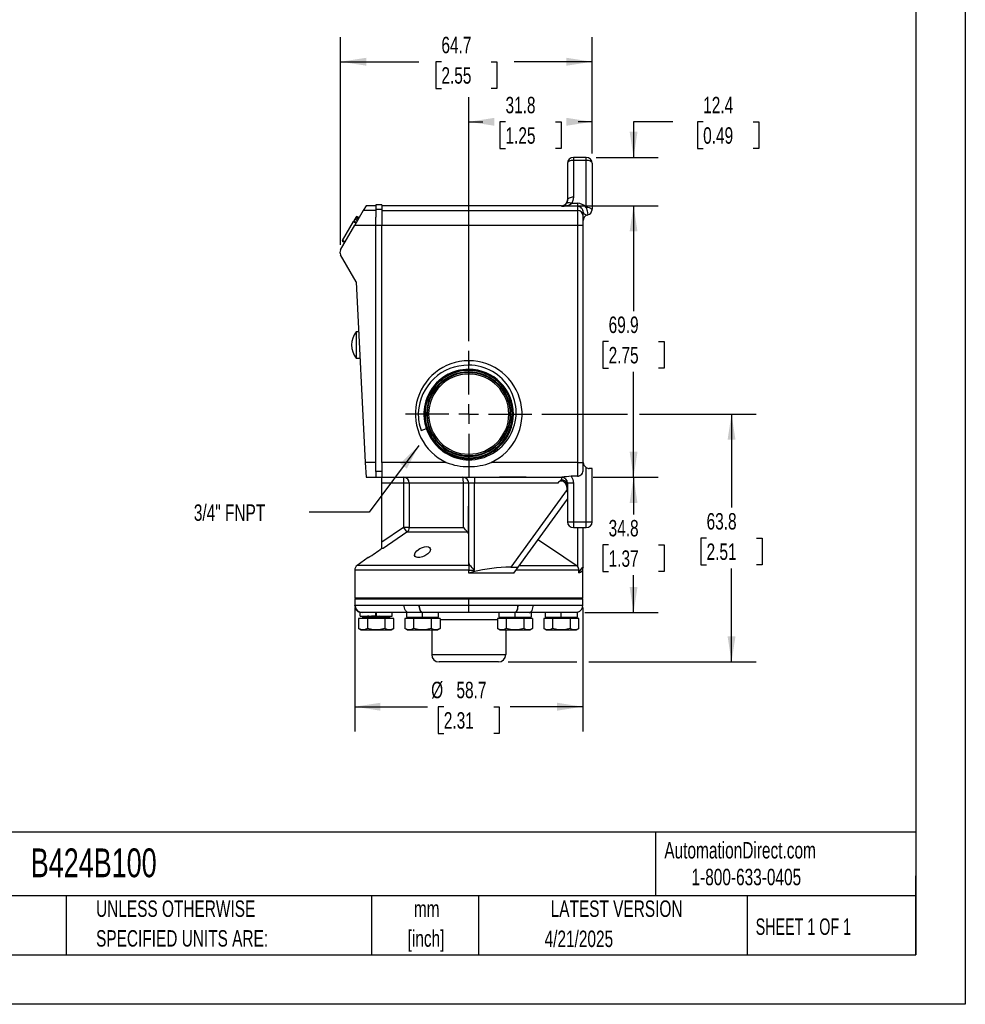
# Model space of a CAD drawing. Header units: millimetres. Extents: x 0 to 559, y 0 to 432.
# Tile 3 of 4: x 316 to 559, y 0 to 253. Entities that reach past the tile are written whole.
import ezdxf

# ---------------------------------------------------------------- set-up
doc = ezdxf.new("R2010")
doc.units = ezdxf.units.MM
doc.header["$LTSCALE"] = 2
doc.linetypes.add('CENTERX2', pattern=[20.32, 12.7, -2.54, 2.54, -2.54])
doc.layers.add('CENTER', color=40, linetype='CENTERX2')
doc.layers.add('DIMENSIONS', color=140, linetype='Continuous', lineweight=25)
doc.layers.add('TEXT', color=140, linetype='Continuous', lineweight=25)
doc.styles.add('SLDTEXTSTYLE0', font='TXT', dxfattribs={"width": 0.7})
doc.styles.add('SLDTEXTSTYLE1', font='TXT', dxfattribs={"width": 0.65})
doc.dimstyles.new('SLDDIMSTYLE0', dxfattribs={"dimtxt": 4.316016, "dimasz": 6.604, "dimexe": 0, "dimexo": 0.0625, "dimgap": 1.079004, "dimtad": 0, "dimtih": 1, "dimtoh": 1, "dimrnd": 1e-09, "dimzin": 12, "dimdsep": 46, "dimtxsty": 'SLDTEXTSTYLE0', "dimsah": 1, "dimcen": 0.09, "dimadec": 0, "dimazin": 3, "dimtfac": 1, "dimtofl": 0, "dimtmove": 0, "dimatfit": 3, "dimfxl": 0, "dimfrac": 2, "dimtolj": 1, "dimtzin": 12, "dimarcsym": 0})
doc.dimstyles.new('SLDDIMSTYLE2', dxfattribs={"dimtxt": 4.316016, "dimasz": 6.604, "dimexe": 0, "dimexo": 0.0625, "dimgap": 1.079004, "dimtad": 0, "dimtih": 1, "dimtoh": 1, "dimrnd": 1e-09, "dimzin": 12, "dimdsep": 46, "dimtxsty": 'SLDTEXTSTYLE0', "dimsah": 1, "dimcen": 0.09, "dimadec": 0, "dimazin": 3, "dimtfac": 1, "dimtmove": 0, "dimatfit": 0, "dimfxl": 0, "dimfrac": 2, "dimtolj": 1, "dimtzin": 12, "dimarcsym": 0})
doc.dimstyles.new('SLDDIMSTYLE3', dxfattribs={"dimtxt": 0.18, "dimasz": 6.604, "dimexe": 0, "dimexo": 0.0625, "dimgap": 0, "dimtad": 0, "dimtih": 1, "dimtoh": 1, "dimdec": 0, "dimrnd": 1e-09, "dimzin": 0, "dimdsep": 46, "dimtxsty": 'Standard', "dimsah": 1, "dimcen": 0.09, "dimadec": 0, "dimazin": 0, "dimtfac": 6.604, "dimtdec": 0, "dimtofl": 0, "dimtmove": 0, "dimatfit": 3, "dimfxl": 0, "dimfrac": 2, "dimtolj": 1, "dimtzin": 0, "dimarcsym": 0})

# ---------------------------------------------------------------- blocks, each defined once
blk = doc.blocks.new('SW_NOTE_0_1')
at = {"layer": 'TEXT', "color": 0, "linetype": 'CENTERX2', "lineweight": 18, "char_height": 4.233, "attachment_point": 2, "style": 'SLDTEXTSTYLE0'}
for s, insert in [('mm', (5.69, 5.46)), ('[inch]', (5.52, -2.19))]:
    blk.add_mtext(s, dxfattribs=dict(at, insert=insert))
blk = doc.blocks.new('SW_NOTE_0_2')
at = {"layer": 'TEXT', "color": 0, "linetype": 'CENTERX2', "lineweight": 18, "char_height": 4.2333, "attachment_point": 1, "style": 'SLDTEXTSTYLE0'}
for s, insert in [('UNLESS OTHERWISE', (0, 5.46)), ('SPECIFIED UNITS ARE:', (0, -2.19))]:
    blk.add_mtext(s, dxfattribs=dict(at, insert=insert))
blk = doc.blocks.new('_D_4')
at = {"layer": 'DIMENSIONS'}
for p, q in [((401.74, 102.06), (401.74, 70.22)), ((460.42, 102.06), (460.42, 70.22)), ((401.74, 76.57), (420.44, 76.57)), ((424.67, 76.57), (423.22, 76.57)), ((423.22, 76.57), (423.22, 69.71)), ((437.49, 76.57), (438.94, 76.57)), ((438.94, 76.57), (438.94, 69.71)), ((460.42, 76.57), (441.72, 76.57)), ((423.22, 69.71), (424.67, 69.71)), ((438.94, 69.71), (437.49, 69.71))]:
    blk.add_line(p, q, dxfattribs=at)
for points in [[(401.74, 76.57), (408.35, 75.55), (408.35, 77.58)], [(460.42, 76.57), (453.81, 77.58), (453.81, 75.55)]]:
    blk.add_solid(points, dxfattribs=at)
at = {"layer": 'DIMENSIONS', "char_height": 4.233, "attachment_point": 1, "style": 'SLDTEXTSTYLE0'}
for s, insert in [('%%c', (421.41, 82.99)), ('58.7', (427.92, 82.99)), ('2.31', (424.67, 75.16))]:
    blk.add_mtext(s, dxfattribs=dict(at, insert=insert))
blk = doc.blocks.new('_D_5')
at = {"layer": 'DIMENSIONS'}
for p, q in [((431.08, 170.64), (431.08, 233.39)), ((462.83, 218.9), (462.83, 233.39)), ((431.08, 227.04), (434.69, 227.04)), ((440.54, 227.04), (439.09, 227.04)), ((439.09, 227.04), (439.09, 220.18)), ((453.37, 227.04), (454.82, 227.04)), ((454.82, 227.04), (454.82, 220.18)), ((462.83, 227.04), (459.21, 227.04)), ((439.09, 220.18), (440.54, 220.18)), ((454.82, 220.18), (453.37, 220.18))]:
    blk.add_line(p, q, dxfattribs=at)
for points in [[(431.08, 227.04), (437.68, 226.03), (437.68, 228.06)], [(462.83, 227.04), (456.22, 228.06), (456.22, 226.03)]]:
    blk.add_solid(points, dxfattribs=at)
at = {"layer": 'DIMENSIONS', "char_height": 4.233, "attachment_point": 1, "style": 'SLDTEXTSTYLE0'}
for s, insert in [('31.8', (440.54, 233.47)), ('1.25', (440.54, 225.64))]:
    blk.add_mtext(s, dxfattribs=dict(at, insert=insert))
blk = doc.blocks.new('_D_6')
at = {"layer": 'DIMENSIONS'}
for p, q in [((398.11, 195.36), (398.11, 248.85)), ((462.83, 218.9), (462.83, 248.85)), ((398.11, 242.5), (418.21, 242.5)), ((424.05, 242.5), (422.61, 242.5)), ((422.61, 242.5), (422.61, 235.64)), ((436.88, 242.5), (438.33, 242.5)), ((438.33, 242.5), (438.33, 235.64)), ((462.83, 242.5), (442.73, 242.5)), ((422.61, 235.64), (424.05, 235.64)), ((438.33, 235.64), (436.88, 235.64))]:
    blk.add_line(p, q, dxfattribs=at)
for points in [[(398.11, 242.5), (404.71, 241.48), (404.71, 243.51)], [(462.83, 242.5), (456.22, 243.51), (456.22, 241.48)]]:
    blk.add_solid(points, dxfattribs=at)
at = {"layer": 'DIMENSIONS', "char_height": 4.233, "attachment_point": 1, "style": 'SLDTEXTSTYLE0'}
for s, insert in [('64.7', (424.05, 248.92)), ('2.55', (424.05, 241.09))]:
    blk.add_mtext(s, dxfattribs=dict(at, insert=insert))
blk = doc.blocks.new('_D_7')
at = {"layer": 'DIMENSIONS'}
for p, q in [((457.49, 205.44), (479.82, 205.44)), ((473.47, 205.44), (473.47, 178.34)), ((467.06, 170.52), (465.61, 170.52)), ((465.61, 170.52), (465.61, 163.66)), ((479.89, 170.52), (481.34, 170.52)), ((481.34, 170.52), (481.34, 163.66)), ((465.61, 163.66), (467.06, 163.66)), ((473.47, 135.59), (473.47, 162.69)), ((481.34, 163.66), (479.89, 163.66)), ((463.08, 135.59), (479.82, 135.59))]:
    blk.add_line(p, q, dxfattribs=at)
for points in [[(473.47, 205.44), (472.46, 198.84), (474.49, 198.84)], [(473.47, 135.59), (474.49, 142.2), (472.46, 142.2)]]:
    blk.add_solid(points, dxfattribs=at)
at = {"layer": 'DIMENSIONS', "char_height": 4.233, "attachment_point": 1, "style": 'SLDTEXTSTYLE0'}
for s, insert in [('69.9', (467.06, 176.94)), ('2.75', (467.06, 169.12))]:
    blk.add_mtext(s, dxfattribs=dict(at, insert=insert))
blk = doc.blocks.new('_D_8')
at = {"layer": 'DIMENSIONS'}
for p, q in [((449.87, 151.85), (471.95, 151.85)), ((475, 151.85), (505.02, 151.85)), ((498.67, 151.85), (498.67, 127.79)), ((492.26, 119.96), (490.81, 119.96)), ((490.81, 119.96), (490.81, 113.1)), ((505.09, 119.96), (506.54, 119.96)), ((506.54, 119.96), (506.54, 113.1)), ((490.81, 113.1), (492.26, 113.1)), ((498.67, 88.07), (498.67, 112.13)), ((506.54, 113.1), (505.09, 113.1)), ((441.24, 88.07), (458.89, 88.07)), ((461.94, 88.07), (505.02, 88.07))]:
    blk.add_line(p, q, dxfattribs=at)
for points in [[(498.67, 151.85), (497.66, 145.24), (499.69, 145.24)], [(498.67, 88.07), (499.69, 94.68), (497.66, 94.68)]]:
    blk.add_solid(points, dxfattribs=at)
at = {"layer": 'DIMENSIONS', "char_height": 4.233, "attachment_point": 1, "style": 'SLDTEXTSTYLE0'}
for s, insert in [('63.8', (492.26, 126.38)), ('2.51', (492.26, 118.56))]:
    blk.add_mtext(s, dxfattribs=dict(at, insert=insert))
blk = doc.blocks.new('_D_9')
at = {"layer": 'DIMENSIONS'}
for p, q in [((463.08, 135.59), (479.82, 135.59)), ((473.47, 135.59), (473.47, 126.02)), ((467.06, 118.19), (465.61, 118.19)), ((465.61, 118.19), (465.61, 111.33)), ((479.89, 118.19), (481.34, 118.19)), ((481.34, 118.19), (481.34, 111.33)), ((465.61, 111.33), (467.06, 111.33)), ((473.47, 100.79), (473.47, 110.37)), ((481.34, 111.33), (479.89, 111.33)), ((460.97, 100.79), (479.82, 100.79))]:
    blk.add_line(p, q, dxfattribs=at)
for points in [[(473.47, 135.59), (472.46, 128.99), (474.49, 128.99)], [(473.47, 100.79), (474.49, 107.4), (472.46, 107.4)]]:
    blk.add_solid(points, dxfattribs=at)
at = {"layer": 'DIMENSIONS', "char_height": 4.233, "attachment_point": 1, "style": 'SLDTEXTSTYLE0'}
for s, insert in [('34.8', (467.06, 124.62)), ('1.37', (467.06, 116.79))]:
    blk.add_mtext(s, dxfattribs=dict(at, insert=insert))
blk = doc.blocks.new('_D_10')
at = {"layer": 'DIMENSIONS'}
for p, q in [((483.6, 227.04), (473.47, 227.04)), ((473.47, 227.04), (473.47, 217.89)), ((491.38, 227.04), (489.93, 227.04)), ((489.93, 227.04), (489.93, 220.18)), ((504.21, 227.04), (505.66, 227.04)), ((505.66, 227.04), (505.66, 220.18)), ((463.84, 217.89), (479.82, 217.89)), ((489.93, 220.18), (491.38, 220.18)), ((505.66, 220.18), (504.21, 220.18)), ((457.49, 205.44), (479.82, 205.44)), ((473.47, 205.44), (473.47, 192.74))]:
    blk.add_line(p, q, dxfattribs=at)
for points in [[(473.47, 217.89), (474.49, 224.49), (472.46, 224.49)], [(473.47, 205.44), (472.46, 198.84), (474.49, 198.84)]]:
    blk.add_solid(points, dxfattribs=at)
at = {"layer": 'DIMENSIONS', "char_height": 4.233, "attachment_point": 1, "style": 'SLDTEXTSTYLE0'}
for s, insert in [('12.4', (491.38, 233.47)), ('0.49', (491.38, 225.64))]:
    blk.add_mtext(s, dxfattribs=dict(at, insert=insert))
blk = doc.blocks.new('SW_CENTERMARKSYMBOL_5')
at = {"layer": 'CENTER', "color": 0}
for p, q in [((0, 5.08), (0, 16.256)), ((0, 0), (0, 2.54)), ((-5.08, 0), (-16.256, 0)), ((0, 0), (-2.54, 0)), ((0, 0), (0, -2.54)), ((0, 0), (2.54, 0)), ((5.08, 0), (16.256, 0)), ((0, -5.08), (0, -16.256))]:
    blk.add_line(p, q, dxfattribs=at)

msp = doc.modelspace()

# ---------------------------------------------------------------- linework, layer by layer
at = {"color": 7, "linetype": 'Continuous'}
for p, q in [((558.805, 431.805), (558.805, 0.005)), ((558.805, 0.005), (0.005, 0.005))]:
    msp.add_line(p, q, dxfattribs=at)
for p, q in [((458.002, 217.889), (458.002, 217.127)), ((461.304, 217.889), (458.002, 217.889)), ((456.478, 216.365), (456.478, 206.891)), ((458.002, 217.127), (458.002, 207.653)), ((461.304, 217.127), (458.002, 217.127)), ((461.304, 205.033), (461.304, 217.127)), ((462.828, 216.365), (462.828, 204.584)), ((404.662, 205.443), (403.959, 204.224)), ((407.202, 205.443), (404.662, 205.443)), ((408.726, 205.712), (407.202, 205.712)), ((407.202, 205.712), (407.202, 204.506)), ((408.726, 205.712), (408.726, 204.506)), ((454.954, 205.443), (408.726, 205.443)), ((454.954, 205.314), (454.954, 205.443)), ((459.018, 205.314), (454.954, 205.314)), ((457.57, 206.076), (459.018, 206.076)), ((459.018, 206.076), (459.018, 205.314)), ((459.018, 205.314), (459.018, 204.224)), ((403.959, 204.224), (401.762, 200.42)), ((402.227, 202.772), (402.165, 202.666)), ((402.227, 202.772), (402.897, 202.385)), ((407.202, 204.224), (403.959, 204.224)), ((407.202, 204.506), (407.202, 202.526)), ((408.726, 204.506), (407.202, 204.506)), ((408.726, 204.506), (408.726, 202.526)), ((408.726, 204.224), (459.018, 204.224)), ((459.018, 204.224), (459.018, 200.42)), ((460.542, 202.702), (460.542, 203.758)), ((461.504, 203.049), (461.684, 203.108)), ((398.107, 194.089), (401.762, 200.42)), ((398.604, 196.498), (401.425, 201.383)), ((401.525, 201.556), (401.425, 201.383)), ((401.425, 201.383), (402.095, 200.996)), ((401.766, 201.974), (401.525, 201.556)), ((401.525, 201.556), (402.195, 201.169)), ((401.604, 201.694), (401.585, 201.66)), ((401.632, 201.742), (401.604, 201.694)), ((401.762, 200.42), (407.202, 200.42)), ((402.006, 202.389), (401.766, 201.974)), ((402.436, 201.587), (401.766, 201.974)), ((402.105, 202.561), (402.006, 202.389)), ((402.006, 202.389), (402.676, 202.003)), ((402.105, 202.561), (402.775, 202.174)), ((402.785, 202.191), (402.115, 202.578)), ((407.202, 200.42), (407.202, 202.526)), ((407.202, 200.447), (408.726, 200.447)), ((407.202, 139.403), (407.202, 200.42)), ((408.726, 202.526), (408.726, 200.42)), ((408.726, 139.403), (408.726, 200.42)), ((408.726, 200.42), (459.018, 200.42)), ((459.018, 200.42), (459.018, 139.403)), ((459.018, 200.42), (460.542, 200.42)), ((460.542, 139.403), (460.542, 200.42)), ((398.574, 196.445), (398.513, 196.339)), ((398.513, 196.339), (399.183, 195.953)), ((399.274, 196.111), (398.604, 196.498)), ((402.122, 185.865), (398.107, 192.819)), ((402.122, 185.865), (404.47, 139.403)), ((402.092, 172.987), (402.092, 166.271)), ((402.773, 172.987), (402.092, 172.987)), ((402.092, 166.271), (402.884, 166.271)), ((402.884, 166.2), (402.884, 166.271)), ((402.884, 166.2), (403.116, 166.2)), ((431.078, 165.565), (431.078, 164.428)), ((431.078, 163.298), (431.078, 163.3)), ((431.078, 163.243), (431.078, 163.241)), ((431.078, 163.079), (431.078, 163.13)), ((431.078, 162.698), (431.078, 163.079)), ((431.078, 162.542), (431.078, 162.161)), ((407.202, 139.403), (404.47, 139.403)), ((404.47, 139.403), (404.662, 135.593)), ((407.202, 138.71), (407.202, 139.403)), ((425.314, 139.403), (408.726, 139.403)), ((408.726, 139.403), (408.726, 138.71)), ((426.255, 141.649), (426.251, 141.655)), ((429.964, 140.538), (429.938, 140.541)), ((431.078, 140.483), (429.964, 140.538)), ((431.078, 141.536), (431.078, 141.155)), ((431.078, 140.619), (431.078, 141)), ((431.078, 140.596), (431.078, 140.619)), ((431.078, 140.596), (431.719, 140.613)), ((431.078, 140.541), (431.078, 140.539)), ((431.078, 140.483), (431.078, 140.485)), ((431.078, 140.426), (431.078, 140.428)), ((431.078, 140.37), (431.078, 140.372)), ((431.078, 140.069), (431.078, 138.377)), ((459.018, 139.403), (436.842, 139.403)), ((459.018, 139.403), (459.018, 135.858)), ((459.018, 139.403), (460.542, 139.403)), ((407.202, 137.117), (407.202, 138.71)), ((408.726, 137.117), (407.202, 137.117)), ((407.202, 137.117), (407.202, 135.593)), ((408.726, 138.71), (408.726, 137.117)), ((408.726, 137.117), (408.726, 135.593)), ((461.304, 124.163), (461.304, 138.083)), ((462.828, 137.879), (462.066, 137.879)), ((462.828, 124.163), (462.828, 137.879)), ((404.662, 135.593), (407.202, 135.593)), ((407.202, 135.593), (408.726, 135.593)), ((408.726, 135.593), (454.827, 135.593)), ((408.726, 134.069), (408.726, 135.593)), ((414.326, 135.593), (414.326, 134.069)), ((432.602, 135.593), (432.602, 134.069)), ((454.827, 135.593), (455.075, 135.593)), ((454.954, 135.593), (454.954, 134.923)), ((459.018, 135.858), (457.422, 135.858)), ((414.326, 134.069), (408.726, 134.069)), ((408.726, 118.888), (408.726, 134.069)), ((415.793, 134.069), (414.326, 134.069)), ((414.326, 134.069), (414.326, 122.698)), ((429.688, 134.069), (415.793, 134.069)), ((415.793, 134.069), (415.793, 122.698)), ((431.078, 134.069), (429.688, 134.069)), ((429.688, 122.698), (429.688, 134.069)), ((432.602, 134.069), (431.078, 134.069)), ((431.078, 113.546), (431.078, 134.069)), ((454.004, 134.069), (432.602, 134.069)), ((432.602, 111.656), (432.602, 134.069)), ((456.389, 132.463), (441.895, 112.479)), ((455.92, 134.046), (456.14, 133.589)), ((456.27, 134.069), (456.478, 134.069)), ((456.451, 131.757), (456.27, 134.069)), ((456.286, 133.192), (456.478, 132.674)), ((458.002, 134.069), (456.478, 134.069)), ((456.478, 134.069), (456.478, 124.163)), ((458.002, 134.069), (458.002, 124.163)), ((443.757, 112.45), (456.478, 129.989)), ((431.078, 128.163), (430.951, 128.163)), ((430.951, 128.163), (430.951, 124.988)), ((430.951, 124.988), (431.078, 124.988)), ((430.951, 124.988), (430.951, 121.813)), ((456.478, 124.163), (458.002, 124.163)), ((458.002, 124.163), (461.304, 124.163)), ((458.002, 124.163), (458.002, 122.639)), ((461.304, 124.163), (462.828, 124.163)), ((461.304, 122.639), (461.304, 124.163)), ((414.326, 122.698), (408.726, 118.888)), ((414.326, 122.698), (415.167, 121.45)), ((415.793, 122.698), (414.326, 122.698)), ((415.793, 122.698), (429.688, 122.698)), ((430.951, 121.813), (431.078, 121.813)), ((458.002, 122.639), (461.304, 122.639)), ((459.018, 122.639), (459.018, 112.688)), ((460.542, 112.479), (460.542, 122.639)), ((415.167, 121.45), (409.094, 117.305)), ((430.846, 121.45), (415.167, 121.45)), ((408.726, 117.305), (408.726, 118.888)), ((409.094, 117.305), (408.726, 117.305)), ((405.221, 114.915), (402.391, 112.934)), ((401.741, 111.685), (401.741, 104.605)), ((431.078, 111.685), (401.741, 111.685)), ((431.078, 112.934), (402.391, 112.934)), ((431.078, 112.934), (431.078, 113.546)), ((431.078, 112.934), (431.078, 111.685)), ((431.078, 112.934), (431.354, 112.933)), ((431.078, 110.955), (431.078, 111.685)), ((431.078, 111.685), (432.602, 111.656)), ((441.895, 112.479), (440.656, 112.479)), ((441.895, 112.479), (443.732, 112.479)), ((442.673, 110.955), (443.757, 112.45)), ((459.423, 111.685), (443.203, 111.685)), ((444.108, 112.934), (458.735, 112.934)), ((459.018, 112.688), (458.735, 112.934)), ((459.423, 110.996), (459.423, 111.685)), ((460.415, 111.685), (460.22, 111.685)), ((460.415, 104.605), (460.415, 111.685)), ((442.673, 110.955), (431.078, 110.955)), ((401.995, 104.605), (401.741, 104.351)), ((401.741, 104.605), (460.415, 104.605)), ((401.741, 104.351), (401.741, 102.631)), ((401.741, 104.351), (431.078, 104.351)), ((431.078, 104.351), (431.078, 104.605)), ((431.078, 104.351), (460.415, 104.351)), ((431.078, 102.7), (431.078, 104.351)), ((460.415, 104.351), (460.161, 104.605)), ((460.415, 102.7), (460.415, 104.351)), ((401.829, 102.7), (414.483, 102.7)), ((418.345, 102.699), (418.424, 102.7)), ((418.424, 102.7), (431.078, 102.7)), ((431.078, 102.7), (443.732, 102.7)), ((431.078, 100.795), (431.078, 102.7)), ((443.732, 102.7), (443.811, 102.699)), ((447.673, 102.7), (460.415, 102.7)), ((402.742, 99.22), (402.742, 96.712)), ((405.004, 99.22), (402.742, 99.22)), ((403.138, 99.83), (403.138, 100.795)), ((403.729, 100.795), (403.138, 100.795)), ((403.138, 99.83), (407.194, 99.83)), ((415.561, 100.795), (403.729, 100.795)), ((403.739, 99.626), (403.739, 99.22)), ((403.739, 99.626), (407.266, 99.626)), ((404.853, 99.683), (404.853, 99.626)), ((404.866, 99.683), (404.857, 99.69)), ((405.004, 99.22), (405.004, 96.712)), ((409.528, 99.22), (405.004, 99.22)), ((407.194, 99.83), (407.194, 100.795)), ((407.266, 100.795), (407.266, 99.83)), ((407.266, 99.83), (411.393, 99.83)), ((407.266, 99.626), (407.266, 99.22)), ((407.266, 99.626), (410.319, 99.626)), ((409.238, 99.72), (409.428, 99.83)), ((409.249, 99.626), (409.249, 99.726)), ((409.528, 99.22), (409.528, 96.712)), ((411.79, 99.22), (409.528, 99.22)), ((410.319, 99.626), (410.319, 99.22)), ((410.319, 99.626), (410.792, 99.626)), ((410.792, 99.22), (410.792, 99.626)), ((411.393, 99.83), (411.393, 100.795)), ((411.79, 96.712), (411.79, 99.22)), ((414.648, 99.22), (414.648, 96.712)), ((416.91, 99.22), (414.648, 99.22)), ((415.044, 100.795), (415.044, 99.626)), ((415.044, 99.626), (419.172, 99.626)), ((415.254, 99.423), (415.254, 99.22)), ((415.646, 99.423), (415.254, 99.423)), ((419.172, 100.795), (415.561, 100.795)), ((415.646, 99.626), (415.646, 99.22)), ((415.646, 99.423), (415.646, 99.626)), ((416.91, 99.22), (416.91, 96.712)), ((421.434, 99.22), (416.91, 99.22)), ((419.246, 100.795), (419.172, 100.795)), ((419.172, 99.626), (419.172, 100.795)), ((419.172, 99.626), (423.299, 99.626)), ((419.172, 99.22), (419.172, 99.626)), ((431.078, 100.795), (419.246, 100.795)), ((421.434, 99.22), (421.434, 96.712)), ((423.696, 99.22), (421.434, 99.22)), ((422.226, 99.626), (422.226, 99.22)), ((422.698, 99.22), (422.698, 99.626)), ((423.299, 99.626), (423.299, 100.795)), ((423.696, 99.22), (423.696, 96.712)), ((438.46, 98.89), (423.696, 98.89)), ((442.91, 100.795), (431.078, 100.795)), ((438.46, 99.22), (438.46, 96.712)), ((440.722, 99.22), (438.46, 99.22)), ((438.857, 100.795), (438.857, 99.626)), ((438.857, 99.626), (442.984, 99.626)), ((439.458, 99.626), (439.458, 99.22)), ((440.722, 99.22), (440.722, 96.712)), ((445.246, 99.22), (440.722, 99.22)), ((442.984, 100.795), (442.91, 100.795)), ((446.595, 100.795), (442.984, 100.795)), ((442.984, 99.626), (442.984, 100.795)), ((442.984, 99.626), (447.112, 99.626)), ((442.984, 99.22), (442.984, 99.626)), ((445.246, 99.22), (445.246, 96.712)), ((447.508, 99.22), (445.246, 99.22)), ((446.038, 99.626), (446.038, 99.22)), ((446.511, 99.22), (446.511, 99.626)), ((446.511, 99.626), (446.511, 99.423)), ((446.902, 99.423), (446.511, 99.423)), ((458.427, 100.795), (446.595, 100.795)), ((446.902, 99.22), (446.902, 99.423)), ((447.112, 100.795), (447.112, 99.626)), ((447.508, 99.22), (447.508, 96.712)), ((450.367, 99.22), (450.367, 96.712)), ((452.629, 99.22), (450.367, 99.22)), ((450.763, 100.795), (450.763, 99.626)), ((450.763, 99.626), (454.891, 99.626)), ((451.364, 99.626), (451.364, 99.22)), ((452.629, 99.22), (452.629, 96.712)), ((457.153, 99.22), (452.629, 99.22)), ((454.891, 99.626), (454.891, 100.795)), ((454.891, 99.626), (459.018, 99.626)), ((454.891, 99.22), (454.891, 99.626)), ((457.153, 99.22), (457.153, 96.712)), ((459.415, 99.22), (457.153, 99.22)), ((457.212, 100.904), (457.304, 100.874)), ((457.944, 99.626), (457.944, 99.22)), ((458.417, 99.22), (458.417, 99.626)), ((459.017, 100.864), (458.51, 100.795)), ((459.018, 99.626), (459.018, 100.864)), ((459.415, 96.712), (459.415, 99.22)), ((402.737, 96.715), (403.348, 96.362)), ((403.348, 96.362), (403.873, 96.362)), ((403.873, 96.362), (407.266, 96.362)), ((407.266, 96.362), (410.659, 96.362)), ((410.659, 96.362), (411.184, 96.362)), ((411.184, 96.362), (411.794, 96.715)), ((415.254, 96.362), (414.648, 96.712)), ((415.254, 96.362), (415.779, 96.362)), ((415.779, 96.362), (419.172, 96.362)), ((419.172, 96.362), (422.565, 96.362)), ((421.553, 96.362), (421.553, 89.977)), ((422.565, 96.362), (423.09, 96.362)), ((423.082, 96.358), (423.701, 96.715)), ((438.456, 96.715), (439.074, 96.358)), ((439.066, 96.362), (439.591, 96.362)), ((439.591, 96.362), (442.984, 96.362)), ((440.603, 96.362), (440.603, 89.977)), ((442.984, 96.362), (446.377, 96.362)), ((446.377, 96.362), (446.902, 96.362)), ((446.894, 96.358), (447.513, 96.715)), ((450.362, 96.715), (450.981, 96.358)), ((450.973, 96.362), (451.498, 96.362)), ((451.498, 96.362), (454.891, 96.362)), ((454.891, 96.362), (458.284, 96.362)), ((458.284, 96.362), (458.809, 96.362)), ((458.8, 96.358), (459.419, 96.715)), ((421.553, 89.977), (440.603, 89.977)), ((438.698, 88.072), (423.458, 88.072))]:
    msp.add_line(p, q)
at = {"flags": 128}
for points in [[(461.304, 217.127), (461.304, 217.293), (461.304, 217.442), (461.304, 217.574), (461.304, 217.685), (461.304, 217.773), (461.304, 217.837), (461.304, 217.876), (461.304, 217.889)], [(458.002, 217.127), (457.705, 217.112), (457.419, 217.069), (457.155, 216.998), (456.924, 216.904), (456.735, 216.788), (456.594, 216.656), (456.507, 216.513), (456.478, 216.365)], [(462.828, 216.365), (462.799, 216.513), (462.712, 216.656), (462.571, 216.788), (462.382, 216.904), (462.151, 216.998), (461.887, 217.069), (461.601, 217.112), (461.304, 217.127)], [(456.478, 206.891), (456.424, 206.481), (456.262, 206.096)], [(456.262, 206.096), (456.337, 206.179), (456.445, 206.24), (456.583, 206.275), (456.747, 206.285), (456.933, 206.27), (457.136, 206.229), (457.35, 206.164), (457.57, 206.076)], [(458.002, 207.653), (457.705, 207.638), (457.419, 207.595), (457.155, 207.524), (456.924, 207.429), (456.735, 207.314), (456.594, 207.182), (456.507, 207.039), (456.478, 206.891)], [(458.002, 207.653), (457.893, 206.84), (457.57, 206.076)], [(460.542, 203.758), (460.559, 203.645), (460.609, 203.534), (460.692, 203.428), (460.805, 203.33), (460.947, 203.241), (461.113, 203.163), (461.3, 203.099), (461.504, 203.049)], [(460.542, 200.42), (460.542, 201.237), (460.542, 201.994), (460.542, 201.995), (460.542, 202.007), (460.542, 202.038), (460.542, 202.509), (460.542, 202.643), (460.542, 202.648), (460.542, 202.682), (460.542, 202.702)], [(461.304, 205.033), (461.56, 204.149), (461.684, 203.108)], [(431.078, 163.356), (431.078, 163.355), (431.078, 163.355), (431.078, 163.354)], [(431.078, 163.187), (431.078, 163.186), (431.078, 163.185), (431.078, 163.185)], [(418.804, 147.639), (419.491, 147.875), (420.177, 148.11)], [(460.542, 137.593), (460.542, 137.956), (460.542, 138.395), (460.542, 138.399), (460.542, 138.431), (460.542, 138.524), (460.542, 138.892), (460.542, 139.403)], [(445.881, 135.593), (444.31, 135.593), (444.081, 135.593), (443.846, 135.593), (443.606, 135.593), (443.361, 135.593), (443.11, 135.593), (442.855, 135.593), (442.829, 135.593), (442.606, 135.593), (442.154, 135.593), (441.688, 135.593), (441.324, 135.593), (440.997, 135.593), (438.952, 135.593)], [(457.422, 135.858), (457.853, 135.009), (458.002, 134.069)], [(456.142, 133.583), (456.351, 132.777), (456.475, 131.755)], [(431.078, 120.885), (430.944, 121.321), (430.846, 121.45)], [(458.735, 112.934), (452.344, 117.203), (448.84, 119.458)], [(417.127, 115.587), (417.314, 116.154), (417.764, 116.696), (418.497, 117.244), (419.148, 117.561), (419.731, 117.731), (420.288, 117.777), (420.703, 117.698), (421.002, 117.52), (421.184, 117.235), (421.217, 117.015)], [(421.217, 117.015), (421.036, 116.429), (420.561, 115.869), (419.814, 115.363), (419.169, 115.092), (418.484, 114.937), (417.937, 114.926), (417.534, 115.022), (417.26, 115.215), (417.132, 115.51), (417.127, 115.587)], [(431.078, 113.546), (431.212, 113.109), (431.354, 112.933)], [(443.732, 112.479), (443.764, 112.463), (443.757, 112.45)], [(401.741, 102.631), (401.812, 102.697), (401.829, 102.7)], [(415.561, 100.795), (415.351, 100.831), (415.148, 100.94), (414.962, 101.116), (414.799, 101.353), (414.665, 101.641), (414.565, 101.971), (414.504, 102.328), (414.483, 102.7)], [(419.172, 100.795), (419.012, 100.837), (418.859, 100.949), (418.717, 101.127), (418.592, 101.364), (418.489, 101.651), (418.412, 101.978), (418.363, 102.332), (418.345, 102.699)], [(419.246, 100.795), (419.086, 100.831), (418.932, 100.94), (418.79, 101.116), (418.665, 101.353), (418.563, 101.641), (418.487, 101.971), (418.44, 102.328), (418.424, 102.7)], [(442.91, 100.795), (443.07, 100.831), (443.225, 100.94), (443.367, 101.116), (443.491, 101.353), (443.593, 101.641), (443.669, 101.971), (443.716, 102.328), (443.732, 102.7)], [(442.984, 100.795), (443.144, 100.837), (443.298, 100.949), (443.439, 101.127), (443.564, 101.364), (443.667, 101.651), (443.744, 101.978), (443.793, 102.332), (443.811, 102.699)], [(446.595, 100.795), (446.806, 100.831), (447.008, 100.94), (447.194, 101.116), (447.357, 101.353), (447.491, 101.641), (447.591, 101.971), (447.652, 102.328), (447.673, 102.7)], [(405.295, 99.946), (405.079, 99.82), (404.863, 99.695)], [(408.137, 99.83), (407.89, 99.816), (407.266, 99.783)], [(459.018, 100.864), (458.793, 100.821), (458.427, 100.795)], [(403.873, 96.362), (403.301, 96.457), (402.742, 96.712)], [(405.004, 96.712), (404.444, 96.457), (403.873, 96.362)], [(407.266, 96.362), (406.122, 96.457), (405.004, 96.712)], [(409.528, 96.712), (408.409, 96.457), (407.266, 96.362)], [(410.659, 96.362), (410.087, 96.457), (409.528, 96.712)], [(411.79, 96.712), (411.231, 96.457), (410.659, 96.362)], [(415.779, 96.362), (415.207, 96.457), (414.648, 96.712)], [(416.91, 96.712), (416.35, 96.457), (415.779, 96.362)], [(419.172, 96.362), (418.028, 96.457), (416.91, 96.712)], [(421.434, 96.712), (420.315, 96.457), (419.172, 96.362)], [(422.565, 96.362), (421.993, 96.457), (421.434, 96.712)], [(423.696, 96.712), (423.137, 96.457), (422.565, 96.362)], [(439.591, 96.362), (439.019, 96.457), (438.46, 96.712)], [(440.722, 96.712), (440.163, 96.457), (439.591, 96.362)], [(442.984, 96.362), (441.841, 96.457), (440.722, 96.712)], [(445.246, 96.712), (444.128, 96.457), (442.984, 96.362)], [(446.377, 96.362), (445.806, 96.457), (445.246, 96.712)], [(447.508, 96.712), (446.949, 96.457), (446.377, 96.362)], [(451.498, 96.362), (450.926, 96.457), (450.367, 96.712)], [(452.629, 96.712), (452.069, 96.457), (451.498, 96.362)], [(454.891, 96.362), (453.747, 96.457), (452.629, 96.712)], [(457.153, 96.712), (456.034, 96.457), (454.891, 96.362)], [(458.284, 96.362), (457.712, 96.457), (457.153, 96.712)], [(459.415, 96.712), (458.856, 96.457), (458.284, 96.362)]]:
    msp.add_lwpolyline(points, dxfattribs=at)
for centre, radius, start, end in [((458.002, 216.365), 1.524, 90, 180), ((461.304, 216.365), 1.524, 0, 90), ((454.954, 206.967), 1.524, 270, 0), ((454.894, 206.9), 1.587, 272.18509, 329.55501), ((455.173, 209.436), 4.128, 266.96617, 305.50587), ((459.015, 203.041), 3.035, 41.03573, 89.93919), ((459.005, 203.776), 1.538, 359.30239, 89.49548), ((459.019, 202.701), 1.523, 0.03822, 90.03817), ((462.066, 201.633), 1.524, 111.63233, 180), ((461.538, 203.509), 1.542, 34.18728, 98.72354), ((461.305, 204.583), 1.523, 284.42004, 352.17077), ((461.304, 204.584), 1.524, 352.14275, 0), ((399.207, 193.454), 1.27, 150, 210), ((406.443, 169.629), 5.496, 142.34248, 217.65752), ((431.078, 151.849), 13.716, 90, 245.1495), ((431.078, 151.849), 13.716, 294.8505, 90), ((430.874, 151.655), 12.775, 89.08296, 177.50884), ((431.074, 151.839), 11.517, 89.97823, 198.89192), ((431.074, 151.839), 11.516, 89.97969, 212.4582), ((431.079, 151.835), 11.465, 90.00461, 269.99539), ((431.079, 151.835), 11.463, 90.00677, 269.99323), ((431.079, 151.835), 11.409, 90.00451, 269.99547), ((431.079, 151.835), 11.406, 90.00687, 269.99313), ((431.078, 151.835), 11.352, 90.00025, 264.23352), ((431.079, 151.835), 11.35, 90.00696, 269.99304), ((431.079, 151.835), 11.296, 90.00434, 269.99565), ((431.078, 151.849), 11.23, 90, 270), ((431.078, 151.849), 10.849, 90, 270), ((431.078, 151.849), 10.693, 89.99942, 270.00058), ((431.078, 151.849), 10.312, 90, 270), ((431.082, 152.249), 12.18, 269.97993, 90.02007), ((431.077, 151.863), 11.493, 270.00464, 89.99535), ((431.077, 151.863), 11.491, 270.00673, 89.99327), ((431.077, 151.863), 11.437, 270.00455, 89.99543), ((431.077, 151.863), 11.435, 270.00683, 89.99317), ((431.077, 151.863), 11.38, 270.00447, 89.99552), ((431.077, 151.863), 11.378, 270.00691, 89.99309), ((431.077, 151.863), 11.324, 270.00438, 89.99561), ((431.077, 151.863), 11.322, 270.00701, 89.993), ((431.077, 151.863), 11.268, 273.2642, 89.99413), ((431.078, 151.849), 11.23, 299.52225, 90), ((431.078, 151.849), 10.849, 270, 90), ((431.078, 151.849), 10.693, 270, 90), ((431.078, 151.849), 10.312, 270, 90), ((431.081, 151.84), 12.976, 178.36578, 198.88959), ((431.078, 151.849), 11.524, 198.93089, 212.49036), ((431.313, 151.725), 11.658, 211.35523, 268.84485), ((430.641, 152.624), 14.254, 248.05438, 271.75734), ((431.072, 152.098), 11.503, 245.22196, 270.03048), ((431.085, 151.621), 11.08, 244.15663, 269.96665), ((431.531, 152.536), 14.167, 268.16856, 292.01973), ((462.066, 139.403), 1.524, 180, 240), ((458.931, 137.472), 1.616, 273.09474, 4.31961), ((462.066, 139.403), 1.524, 240, 270), ((414.297, 134.097), 1.496, 358.93595, 88.89488), ((429.554, 134.069), 1.524, 0, 90), ((425.238, 134.447), 4.466, 355.14361, 14.86806), ((456.505, 132.243), 3.097, 120.05953, 143.87191), ((454.955, 133.501), 1.108, 29.43707, 149.17992), ((454.954, 134.069), 1.524, 0, 90), ((455.009, 133.566), 1.358, 21.71428, 92.29659), ((460.785, 95.556), 40.442, 94.77077, 98.11626), ((455.167, 133.372), 1.01, 18.89124, 41.85124), ((456.756, 133.662), 0.634, 140.04136, 176.6408), ((456.489, 133.697), 0.366, 179.79178, 197.29444), ((458.002, 124.163), 1.524, 180, 270), ((461.304, 124.163), 1.524, 270, 0), ((414.251, 122.69), 1.542, 306.44845, 0.30942), ((379.466, 74.947), 69.299, 42.14804, 43.55598), ((369.974, 169.667), 65.116, 302.77219, 306.52191), ((403.265, 111.685), 1.524, 125, 180), ((443.615, 63.021), 49.547, 93.42386, 104.6574), ((343.065, 25.352), 124.36, 43.94683, 44.76953), ((457.901, 111.654), 1.522, 1.16937, 42.78703), ((461.378, 110.684), 1.979, 114.96578, 170.93174), ((459.064, 112.396), 1.445, 284.3795, 323.09929), ((461.631, 111.579), 1.413, 140.45364, 182.06379), ((458.891, 111.685), 1.524, 360, 16.39054), ((403.646, 102.631), 1.905, 180, 254.53399), ((403.732, 102.697), 1.902, 179.9137, 269.91344), ((416.419, 151.812), 49.151, 267.74343, 272.24633), ((445.738, 149.657), 46.998, 267.65046, 272.35978), ((458.51, 102.7), 1.905, 288.56821, 0), ((407.623, 79.932), 19.953, 91.02567, 97.92647), ((408.618, 63.455), 36.353, 92.13161, 95.72588), ((423.458, 89.977), 1.905, 180, 270), ((438.698, 89.977), 1.905, 270, 0)]:
    msp.add_arc(centre, radius, start, end)
at = {"layer": 'TEXT'}
for p, q in [((546.1, 419.1), (546.1, 12.7)), ((546.1, 44.252), (12.7, 44.252)), ((479.151, 44.252), (479.151, 27.94)), ((546.1, 12.7), (546.1, 33.02)), ((546.1, 27.94), (12.7, 27.94)), ((327.56, 27.94), (327.56, 12.7)), ((406.049, 27.94), (406.049, 12.7)), ((433.624, 27.94), (433.624, 12.7)), ((502.697, 27.94), (502.697, 12.7)), ((12.7, 12.7), (546.1, 12.7))]:
    msp.add_line(p, q, dxfattribs=at)

# ---------------------------------------------------------------- block references
at = {"layer": 'CENTER'}
msp.add_blockref('SW_CENTERMARKSYMBOL_5', (431.078, 151.849), dxfattribs=at)
at = {"layer": 'TEXT', "linetype": 'CENTERX2', "lineweight": 18}
for name, p in [('SW_NOTE_0_2', (335.216, 21.271)), ('SW_NOTE_0_1', (414.572, 21.236))]:
    msp.add_blockref(name, p, dxfattribs=at)

# ---------------------------------------------------------------- texts
for s, insert, char_height, attachment_point, style in [('3/4" FNPT', (360.371, 128.62), 4.2333, 1, 'SLDTEXTSTYLE0'), ('AutomationDirect.com', (481.39, 41.753), 4.23333, 1, 'SLDTEXTSTYLE0'), ('B424B100', (318.415, 40.106), 7.4083, 1, 'SLDTEXTSTYLE0'), ('1-800-633-0405', (488.383, 34.874), 4.23333, 1, 'SLDTEXTSTYLE0'), ('LATEST VERSION', (469.104, 26.728), 4.23333, 2, 'SLDTEXTSTYLE0'), ('SHEET 1 OF 1', (504.883, 22.103), 4.23333, 1, 'SLDTEXTSTYLE1'), ('4/21/2025', (459.403, 18.973), 4.2333, 2, 'SLDTEXTSTYLE0')]:
    msp.add_mtext(s, dxfattribs=dict(at, insert=insert, char_height=char_height, attachment_point=attachment_point, style=style))

# ---------------------------------------------------------------- dimensions: what is measured, and where the dimension line sits
at = {"layer": 'DIMENSIONS'}
for base, p1, picture, middle in [((462.828, 242.497), (398.107, 192.819), '_D_6', (430.468, 242.497)), ((462.828, 227.042), (431.078, 168.105), '_D_5', (446.953, 227.042))]:
    dim = msp.add_linear_dim(base=base, p1=p1, p2=(462.828, 216.365), dimstyle='SLDDIMSTYLE0', dxfattribs=at)
    dim.commit()
    dim.dimension.update_dxf_attribs({"geometry": picture, "text_midpoint": middle, "dimtype": 160})
for base, p1, p2, dimstyle, picture, middle in [((473.474, 217.889), (454.954, 205.443), (461.304, 217.889), 'SLDDIMSTYLE2', '_D_10', (473.474, 227.042)), ((473.474, 135.593), (454.954, 205.443), (460.542, 135.593), 'SLDDIMSTYLE0', '_D_7', (473.474, 170.518)), ((498.675, 88.072), (447.334, 151.849), (438.698, 88.072), 'SLDDIMSTYLE0', '_D_8', (498.675, 119.96)), ((473.474, 100.795), (460.542, 135.593), (458.427, 100.795), 'SLDDIMSTYLE0', '_D_9', (473.474, 118.194))]:
    dim = msp.add_linear_dim(base=base, p1=p1, p2=p2, angle=90, dimstyle=dimstyle, dxfattribs=at)
    dim.commit()
    dim.dimension.update_dxf_attribs({"geometry": picture, "text_midpoint": middle, "dimtype": 160})
dim = msp.add_linear_dim(base=(460.415, 76.565), p1=(401.741, 104.605), p2=(460.415, 104.605), text='%%c<>', dimstyle='SLDDIMSTYLE0', dxfattribs=at)
dim.commit()
dim.dimension.update_dxf_attribs({"geometry": '_D_4', "text_midpoint": (431.078, 76.565), "dimtype": 160})

# ---------------------------------------------------------------- leaders
at = {"layer": 'TEXT', "linetype": 'CENTERX2', "lineweight": 18}
msp.add_leader([(418.221, 143.78), (405.501, 126.583), (390.008, 126.583)], dimstyle='SLDDIMSTYLE3', dxfattribs=at)

doc.saveas('drawing.dxf')
